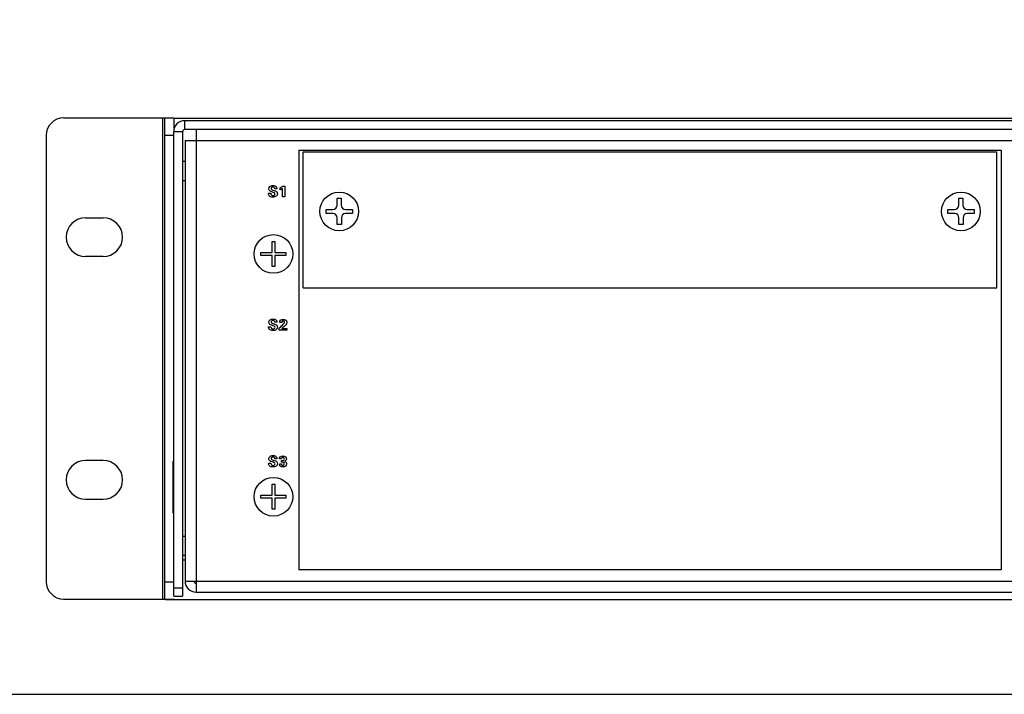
# Paper-space layout 'AV3_1' of a CAD drawing. Header units: inches. Extents: x 0 to 34, y -3.3 to 22.
# Tile 2 of 48: x 6.8 to 13.9, y 0 to 4.9. Entities that reach past the tile are written whole.
import ezdxf
from ezdxf.enums import TextEntityAlignment as Align

# ---------------------------------------------------------------- set-up
doc = ezdxf.new("R2010")
doc.units = ezdxf.units.IN
doc.header["$LTSCALE"] = 1.87
doc.header["$MEASUREMENT"] = 0
doc.layers.get('0').update_dxf_attribs({"linetype": 'CONTINUOUS'})
for name, color, linetype in [('3_ALL_AXES', 7, 'CONTINUOUS'), ('5_ALL_CURVES', 7, 'CONTINUOUS'), ('7_ALL_FEATURES', 7, 'CONTINUOUS'), ('DIM', 7, 'CONTINUOUS')]:
    doc.layers.add(name, color=color, linetype=linetype)
doc.dimstyles.new('DIMSTYLE_1', dxfattribs={"dimtxt": 0.125, "dimasz": 0.18, "dimexe": 0.125, "dimexo": 0.0625, "dimgap": 0.0625, "dimtad": 0, "dimtih": 1, "dimtoh": 1, "dimzin": 4, "dimdsep": 46, "dimtxsty": 'Standard', "dimblk": '_FILLED', "dimblk1": '_FILLED', "dimblk2": '_FILLED', "dimcen": 0.09, "dimadec": 0, "dimazin": 0, "dimtp": 0.01, "dimtm": 0.01, "dimtfac": 1, "dimtofl": 0, "dimtmove": 0, "dimatfit": 3, "dimldrblk": '_FILLED', "dimfxl": 0, "dimtolj": 1, "dimtzin": 4, "dimarcsym": 0})

# ---------------------------------------------------------------- blocks, each defined once
blk = doc.blocks.new('_FILLED')
at = {"color": 0, "linetype": 'ByBlock'}
blk.add_solid([(0, 0), (-1, 0.174), (-1, -0.174)], dxfattribs=at)
blk = doc.blocks.new('*D10')
at = {"layer": 'DIM', "color": 2, "linetype": 'Continuous'}
for p, q in [((4.9736, 5.8283), (4.9736, 6.2033)), ((7.0336, 5.8283), (4.8486, 5.8283)), ((7.3719, 4.9691), (4.8486, 4.9691)), ((4.9736, 4.9691), (4.9736, 4.2121)), ((4.9736, 4.2121), (5.0361, 4.2121))]:
    blk.add_line(p, q, dxfattribs=at)
at = {"layer": 'DIM', "color": 2, "linetype": 'Continuous', "xscale": 0.18, "yscale": 0.18, "zscale": 0.18}
for p, rotation in [((4.9736, 5.8283), 270), ((4.9736, 4.9691), 90)]:
    blk.add_blockref('_FILLED', p, dxfattribs=dict(at, rotation=rotation))
at = {"layer": 'DIM', "color": 2, "linetype": 'Continuous'}
for s, width, p, p2 in [('.86', 1.28559, (5.0986, 4.1496), (5.4736, 4.1496)), ('[', 1.498984, (5.0986, 3.9621), (5.2236, 3.9621)), ('21,8', 1.262842, (5.2236, 3.9621), (5.7236, 3.9621)), (']', 1.498984, (5.7236, 3.9621), (5.8486, 3.9621))]:
    blk.add_text(s, height=0.125, dxfattribs=dict(at, width=width)).set_placement(p, p2, align=Align.FIT)

psp = doc.layouts.new('AV3_1')

# ---------------------------------------------------------------- linework, layer by layer
at = {"color": 7, "linetype": 'Continuous'}
for p, q in [((7.0777, 4.1554), (7.8712, 4.1554)), ((7.8072, 0.6869), (7.8072, 4.1554)), ((7.8712, 4.1526), (25.0342, 4.1526)), ((24.9542, 4.1356), (7.9512, 4.1356)), ((7.8712, 0.7066), (7.8712, 4.0556)), ((6.9527, 4.0304), (6.9527, 0.8119)), ((8.8037, 2.9316), (8.8037, 3.9116)), ((8.8037, 3.9116), (13.8037, 3.9116)), ((13.8037, 2.9316), (13.8037, 3.9116)), ((7.9527, 3.8406), (7.9352, 3.8406)), ((7.9527, 3.7026), (7.9352, 3.7026)), ((7.8662, 1.3066), (7.8662, 1.6816)), ((7.8712, 1.6816), (7.8662, 1.6816)), ((7.8712, 1.3066), (7.8662, 1.3066)), ((7.9527, 1.1381), (7.9352, 1.1381)), ((7.9527, 1.0001), (7.9352, 1.0001)), ((7.9527, 0.9676), (7.9352, 0.9676)), ((7.0777, 0.6869), (7.8712, 0.6869)), ((7.8127, 0.6869), (7.8127, 0.6836)), ((7.8127, 0.6836), (25.0927, 0.6836)), ((7.8712, 0.7066), (7.9352, 0.7066)), ((0, 0), (34, 0))]:
    psp.add_line(p, q, dxfattribs=at)
at = {"color": 9, "linetype": 'Continuous'}
for p, q in [((7.7912, 4.1554), (7.7912, 0.6869)), ((7.9512, 4.0716), (7.9512, 4.1356)), ((7.9352, 4.0556), (7.8712, 4.0556)), ((7.8072, 4.0304), (7.8712, 4.0304)), ((8.0327, 3.9916), (8.0327, 0.8166)), ((7.8072, 0.8119), (7.8712, 0.8119)), ((7.8712, 0.7666), (7.9352, 0.7666))]:
    psp.add_line(p, q, dxfattribs=at)
at = {"color": 3, "linetype": 'Continuous'}
for p, q in [((7.8712, 4.1554), (7.8712, 4.0846)), ((7.9352, 4.0556), (7.9352, 0.7066)), ((24.9542, 4.0716), (7.9512, 4.0716)), ((7.9527, 3.9916), (7.9527, 0.8166)), ((7.9527, 3.9916), (8.0327, 3.9916)), ((8.7727, 3.9236), (8.7727, 0.8976)), ((8.7727, 3.9236), (13.8347, 3.9236)), ((13.8347, 3.9236), (13.8347, 0.8976)), ((8.8037, 2.9316), (13.8037, 2.9316)), ((13.8347, 0.8976), (8.7727, 0.8976)), ((7.9527, 0.8166), (8.0327, 0.8166)), ((7.8712, 0.6872), (7.8712, 0.6869))]:
    psp.add_line(p, q, dxfattribs=at)
at = {"color": 2, "linetype": 'Continuous'}
for p, q in [((8.6144, 3.644), (8.5995, 3.644)), ((8.6382, 3.6367), (8.6382, 3.6522)), ((8.6558, 3.5863), (8.6558, 3.6463)), ((8.6573, 3.6637), (8.6723, 3.6637)), ((8.6723, 3.6637), (8.6723, 3.5863)), ((8.5539, 3.6123), (8.5706, 3.6123)), ((8.6723, 3.5863), (8.6558, 3.5863)), ((8.5547, 2.6502), (8.5715, 2.6502)), ((8.6152, 2.6818), (8.6004, 2.6818)), ((8.6319, 2.6404), (8.6365, 2.6445)), ((8.6319, 2.6242), (8.6319, 2.6404)), ((8.6496, 2.6799), (8.6349, 2.6799)), ((8.6496, 2.6373), (8.6854, 2.6373)), ((8.6854, 2.6373), (8.6854, 2.6242)), ((8.6854, 2.6242), (8.6319, 2.6242)), ((8.5547, 1.6662), (8.5715, 1.6662)), ((8.6152, 1.6979), (8.6004, 1.6979)), ((8.6472, 1.697), (8.6324, 1.697)), ((8.6328, 1.6608), (8.6473, 1.6608)), ((8.6473, 1.6726), (8.6473, 1.6855)), ((8.6473, 1.6855), (8.6533, 1.6855)), ((8.6531, 1.6726), (8.6473, 1.6726))]:
    psp.add_line(p, q, dxfattribs=at)
at = {"color": 7, "linetype": 'Continuous'}
for centre, radius, start, end in [((7.0777, 4.0304), 0.125, 90, 180), ((7.9512, 4.0556), 0.08, 90, 180), ((7.0777, 0.8119), 0.125, 180, 270), ((8.0327, 0.8166), 0.016, 180, 270)]:
    psp.add_arc(centre, radius, start, end, dxfattribs=at)
at = {"color": 3, "linetype": 'Continuous'}
for centre, radius, start, end in [((7.9512, 4.0556), 0.016, 90, 180), ((8.0327, 0.8166), 0.08, 180, 270)]:
    psp.add_arc(centre, radius, start, end, dxfattribs=at)
at = {"color": 2, "linetype": 'Continuous'}
for points, knots in [([(8.5801, 3.6218), (8.5796, 3.622), (8.5738, 3.624), (8.5649, 3.6267), (8.5574, 3.6356), (8.555, 3.6477), (8.5636, 3.6653), (8.5828, 3.6685), (8.5954, 3.6672), (8.5993, 3.666)], [0, 0, 0, 0, 0.019195, 0.205342, 0.296872, 0.394787, 0.606159, 0.864146, 1, 1, 1, 1]), ([(8.5933, 3.6325), (8.6003, 3.6302), (8.6137, 3.6267), (8.6203, 3.607), (8.6101, 3.587), (8.5889, 3.5843), (8.5756, 3.5854), (8.5704, 3.587), (8.5698, 3.5872)], [0, 0, 0, 0, 0.229376, 0.379865, 0.580943, 0.835145, 0.979236, 1, 1, 1, 1]), ([(8.5995, 3.644), (8.5992, 3.6474), (8.5966, 3.6549), (8.5858, 3.6574), (8.5757, 3.6557), (8.5724, 3.6487), (8.5726, 3.646), (8.5726, 3.6457)], [0, 0, 0, 0, 0.259736, 0.519054, 0.76972, 0.976769, 1, 1, 1, 1]), ([(8.5993, 3.666), (8.6023, 3.665), (8.6104, 3.6608), (8.6144, 3.6506), (8.6144, 3.6444)], [0, 0, 0, 0, 0.328763, 1, 1, 1, 1]), ([(8.6382, 3.6522), (8.6418, 3.6537), (8.6485, 3.657), (8.6546, 3.6614), (8.6573, 3.6637)], [0, 0, 0, 0, 0.521717, 1, 1, 1, 1]), ([(8.6558, 3.6463), (8.6527, 3.6442), (8.6471, 3.6405), (8.641, 3.6376), (8.6382, 3.6367)], [0, 0, 0, 0, 0.56242, 1, 1, 1, 1]), ([(8.5698, 3.5872), (8.5669, 3.5882), (8.5576, 3.5928), (8.5539, 3.6041), (8.5539, 3.6112)], [0, 0, 0, 0, 0.298943, 1, 1, 1, 1]), ([(8.5706, 3.6123), (8.5706, 3.6081), (8.5728, 3.5984), (8.586, 3.5954), (8.597, 3.5976), (8.6007, 3.6046), (8.6008, 3.6073)], [0, 0, 0, 0, 0.281844, 0.561685, 0.802673, 1, 1, 1, 1]), ([(8.581, 2.6597), (8.5804, 2.6599), (8.5746, 2.6618), (8.5657, 2.6645), (8.5582, 2.6734), (8.5558, 2.6856), (8.5644, 2.7032), (8.5836, 2.7064), (8.5963, 2.7051), (8.6002, 2.7039)], [0, 0, 0, 0, 0.019195, 0.205342, 0.296872, 0.394787, 0.606159, 0.864146, 1, 1, 1, 1]), ([(8.6002, 2.7039), (8.6031, 2.7029), (8.6112, 2.6986), (8.6152, 2.6885), (8.6152, 2.6823)], [0, 0, 0, 0, 0.328763, 1, 1, 1, 1]), ([(8.6349, 2.6808), (8.6349, 2.6866), (8.6401, 2.6999), (8.6599, 2.7043), (8.6792, 2.7003), (8.685, 2.6874), (8.685, 2.6816), (8.685, 2.6812)], [0, 0, 0, 0, 0.237824, 0.500463, 0.761487, 0.9858, 1, 1, 1, 1]), ([(8.5706, 2.625), (8.5677, 2.626), (8.5584, 2.6306), (8.5547, 2.642), (8.5547, 2.6491)], [0, 0, 0, 0, 0.298943, 1, 1, 1, 1]), ([(8.5941, 2.6704), (8.6012, 2.6681), (8.6145, 2.6645), (8.6211, 2.6449), (8.6109, 2.6248), (8.5897, 2.6221), (8.5764, 2.6233), (8.5712, 2.6248), (8.5706, 2.625)], [0, 0, 0, 0, 0.229376, 0.379865, 0.580943, 0.835145, 0.979236, 1, 1, 1, 1]), ([(8.5715, 2.6502), (8.5715, 2.646), (8.5736, 2.6363), (8.5868, 2.6333), (8.5978, 2.6354), (8.6015, 2.6424), (8.6016, 2.6452)], [0, 0, 0, 0, 0.281844, 0.561685, 0.802673, 1, 1, 1, 1]), ([(8.6004, 2.6818), (8.6001, 2.6853), (8.5975, 2.6928), (8.5866, 2.6953), (8.5766, 2.6936), (8.5732, 2.6866), (8.5734, 2.6838), (8.5734, 2.6835)], [0, 0, 0, 0, 0.259736, 0.519054, 0.76972, 0.976769, 1, 1, 1, 1]), ([(8.6365, 2.6445), (8.6449, 2.6521), (8.6556, 2.6635), (8.6712, 2.6789), (8.6674, 2.69), (8.66, 2.6926), (8.6547, 2.6909), (8.6529, 2.6892)], [0, 0, 0, 0, 0.469834, 0.700407, 0.797736, 0.895065, 1, 1, 1, 1]), ([(8.6529, 2.6892), (8.6528, 2.689), (8.6505, 2.6867), (8.6498, 2.683), (8.6496, 2.6799)], [0, 0, 0, 0, 0.059191, 1, 1, 1, 1]), ([(8.685, 2.6812), (8.6848, 2.675), (8.6748, 2.6569), (8.6596, 2.6455), (8.6496, 2.6373)], [0, 0, 0, 0, 0.32616, 1, 1, 1, 1]), ([(8.581, 1.6758), (8.5804, 1.676), (8.5746, 1.6779), (8.5657, 1.6806), (8.5582, 1.6895), (8.5558, 1.7016), (8.5644, 1.7192), (8.5836, 1.7225), (8.5963, 1.7212), (8.6002, 1.7199)], [0, 0, 0, 0, 0.019195, 0.205342, 0.296872, 0.394787, 0.606159, 0.864146, 1, 1, 1, 1]), ([(8.6004, 1.6979), (8.6001, 1.7013), (8.5975, 1.7088), (8.5866, 1.7114), (8.5766, 1.7096), (8.5732, 1.7027), (8.5734, 1.6999), (8.5734, 1.6996)], [0, 0, 0, 0, 0.259736, 0.519054, 0.76972, 0.976769, 1, 1, 1, 1]), ([(8.6002, 1.7199), (8.6031, 1.719), (8.6112, 1.7147), (8.6152, 1.7045), (8.6152, 1.6983)], [0, 0, 0, 0, 0.328763, 1, 1, 1, 1]), ([(8.6324, 1.697), (8.6325, 1.7029), (8.6375, 1.7163), (8.6577, 1.7204), (8.6777, 1.7157), (8.683, 1.7024), (8.683, 1.696), (8.683, 1.6957)], [0, 0, 0, 0, 0.233725, 0.493367, 0.753571, 0.989777, 1, 1, 1, 1]), ([(8.6575, 1.7076), (8.6547, 1.7076), (8.649, 1.7056), (8.6473, 1.6998), (8.6472, 1.697)], [0, 0, 0, 0, 0.492209, 1, 1, 1, 1]), ([(8.6533, 1.6855), (8.6572, 1.6855), (8.6656, 1.6854), (8.6691, 1.6962), (8.6664, 1.7053), (8.6604, 1.7076), (8.6575, 1.7076)], [0, 0, 0, 0, 0.310743, 0.544619, 0.778959, 1, 1, 1, 1]), ([(8.5706, 1.6411), (8.5677, 1.6421), (8.5584, 1.6467), (8.5547, 1.6581), (8.5547, 1.6651)], [0, 0, 0, 0, 0.298943, 1, 1, 1, 1]), ([(8.5941, 1.6864), (8.6012, 1.6841), (8.6145, 1.6806), (8.6211, 1.6609), (8.6109, 1.6409), (8.5897, 1.6382), (8.5764, 1.6393), (8.5712, 1.6409), (8.5706, 1.6411)], [0, 0, 0, 0, 0.229376, 0.379865, 0.580943, 0.835145, 0.979236, 1, 1, 1, 1]), ([(8.5715, 1.6662), (8.5715, 1.662), (8.5736, 1.6524), (8.5868, 1.6493), (8.5978, 1.6515), (8.6015, 1.6585), (8.6016, 1.6612)], [0, 0, 0, 0, 0.281844, 0.561685, 0.802673, 1, 1, 1, 1]), ([(8.6472, 1.64), (8.6442, 1.6409), (8.6366, 1.6447), (8.6328, 1.6538), (8.6328, 1.6592)], [0, 0, 0, 0, 0.361069, 1, 1, 1, 1]), ([(8.6698, 1.6795), (8.6736, 1.6785), (8.6814, 1.6745), (8.6853, 1.6598), (8.6774, 1.6425), (8.6607, 1.6381), (8.6502, 1.6392), (8.6472, 1.64)], [0, 0, 0, 0, 0.166791, 0.33125, 0.586555, 0.872342, 1, 1, 1, 1]), ([(8.6473, 1.6608), (8.6474, 1.6581), (8.649, 1.6523), (8.6576, 1.6493), (8.6664, 1.6526), (8.6682, 1.6587), (8.6681, 1.6619)], [0, 0, 0, 0, 0.244518, 0.478168, 0.73261, 1, 1, 1, 1]), ([(8.6681, 1.6619), (8.668, 1.6651), (8.6655, 1.6727), (8.6571, 1.6726), (8.6531, 1.6726)], [0, 0, 0, 0, 0.425738, 1, 1, 1, 1]), ([(8.683, 1.6957), (8.6829, 1.692), (8.6809, 1.6843), (8.6735, 1.6805), (8.6698, 1.6795)], [0, 0, 0, 0, 0.478471, 1, 1, 1, 1])]:
    psp.add_open_spline(points, degree=3, knots=knots, dxfattribs=at)
for points in [[(8.5726, 3.6457), (8.5734, 3.6388), (8.585, 3.6352), (8.5923, 3.6329)], [(8.6008, 3.6073), (8.6008, 3.6145), (8.5893, 3.6187), (8.5819, 3.6212)], [(8.5734, 2.6835), (8.5743, 2.6766), (8.5858, 2.6731), (8.5931, 2.6707)], [(8.6016, 2.6452), (8.6016, 2.6524), (8.5901, 2.6566), (8.5828, 2.6591)], [(8.5734, 1.6996), (8.5743, 1.6927), (8.5858, 1.6892), (8.5931, 1.6868)], [(8.6016, 1.6612), (8.6016, 1.6685), (8.5901, 1.6727), (8.5828, 1.6752)]]:
    psp.add_open_spline(points, degree=3, dxfattribs=at)
at = {"layer": '3_ALL_AXES', "color": 7, "linetype": 'Continuous'}
for p, q in [((7.2361, 3.4361), (7.3621, 3.4361)), ((7.3621, 3.1561), (7.2361, 3.1561)), ((7.3621, 1.6861), (7.2361, 1.6861)), ((7.2361, 1.4061), (7.3621, 1.4061))]:
    psp.add_line(p, q, dxfattribs=at)
for centre in [(9.0637, 3.4816), (13.5437, 3.4816), (8.5897, 3.1746), (8.5897, 1.4246)]:
    psp.add_circle(centre, 0.1395, dxfattribs=at)
for centre, start, end in [((7.2361, 3.2961), 90, 270), ((7.3621, 3.2961), 270, 90), ((7.2361, 1.5461), 90, 270), ((7.3621, 1.5461), 270, 90)]:
    psp.add_arc(centre, 0.14, start, end, dxfattribs=at)
at = {"layer": '5_ALL_CURVES', "color": 4, "linetype": 'Continuous'}
psp.add_line((7.9527, 3.9916), (7.9527, 0.8166), dxfattribs=at)
at = {"layer": '7_ALL_FEATURES', "color": 3, "linetype": 'Continuous'}
for p, q in [((8.0327, 4.0716), (8.0327, 3.9916)), ((8.0327, 0.8166), (8.0327, 0.7366)), ((8.0327, 0.7366), (24.8727, 0.7366))]:
    psp.add_line(p, q, dxfattribs=at)
at = {"layer": '7_ALL_FEATURES', "color": 9, "linetype": 'Continuous'}
for p, q in [((8.0327, 3.9916), (24.8727, 3.9916)), ((8.0327, 0.8166), (24.8727, 0.8166))]:
    psp.add_line(p, q, dxfattribs=at)
at = {"layer": '7_ALL_FEATURES', "color": 7, "linetype": 'Continuous'}
for p, q in [((9.0486, 3.5262), (9.0486, 3.5766)), ((9.0486, 3.5766), (9.0786, 3.5766)), ((9.0786, 3.5766), (9.0786, 3.5257)), ((13.5286, 3.5262), (13.5286, 3.5766)), ((13.5286, 3.5766), (13.5586, 3.5766)), ((13.5586, 3.5766), (13.5586, 3.5257)), ((8.9687, 3.4662), (8.9687, 3.4962)), ((8.9687, 3.4962), (9.0186, 3.4962)), ((9.1086, 3.4957), (9.1587, 3.4957)), ((9.1587, 3.4957), (9.1587, 3.4657)), ((13.4487, 3.4662), (13.4487, 3.4962)), ((13.4487, 3.4962), (13.4986, 3.4962)), ((13.5886, 3.4957), (13.6387, 3.4957)), ((13.6387, 3.4957), (13.6387, 3.4657)), ((9.0191, 3.4662), (8.9687, 3.4662)), ((9.0491, 3.3866), (9.0491, 3.4362)), ((9.0791, 3.4357), (9.0791, 3.3866)), ((9.1587, 3.4657), (9.1091, 3.4657)), ((13.4991, 3.4662), (13.4487, 3.4662)), ((13.5291, 3.3866), (13.5291, 3.4362)), ((13.5591, 3.4357), (13.5591, 3.3866)), ((13.6387, 3.4657), (13.5891, 3.4657)), ((9.0791, 3.3866), (9.0491, 3.3866)), ((13.5591, 3.3866), (13.5291, 3.3866)), ((8.5795, 3.1848), (8.5795, 3.2648)), ((8.5795, 3.2648), (8.5998, 3.2648)), ((8.5998, 3.2648), (8.5998, 3.1848)), ((8.4995, 3.1644), (8.4995, 3.1848)), ((8.4995, 3.1848), (8.5795, 3.1848)), ((8.5795, 3.1644), (8.4995, 3.1644)), ((8.5795, 3.0844), (8.5795, 3.1644)), ((8.5998, 3.1848), (8.6798, 3.1848)), ((8.5998, 3.1644), (8.5998, 3.0844)), ((8.6798, 3.1644), (8.5998, 3.1644)), ((8.6798, 3.1848), (8.6798, 3.1644)), ((8.5998, 3.0844), (8.5795, 3.0844)), ((8.5795, 1.4348), (8.5795, 1.5148)), ((8.5795, 1.5148), (8.5998, 1.5148)), ((8.5998, 1.5148), (8.5998, 1.4348)), ((8.4995, 1.4144), (8.4995, 1.4348)), ((8.4995, 1.4348), (8.5795, 1.4348)), ((8.5998, 1.4348), (8.6798, 1.4348)), ((8.6798, 1.4348), (8.6798, 1.4144)), ((8.5795, 1.4144), (8.4995, 1.4144)), ((8.5795, 1.3344), (8.5795, 1.4144)), ((8.5998, 1.4144), (8.5998, 1.3344)), ((8.6798, 1.4144), (8.5998, 1.4144)), ((8.5998, 1.3344), (8.5795, 1.3344))]:
    psp.add_line(p, q, dxfattribs=at)
for centre, start, end in [((9.0186, 3.5262), 270, 360), ((9.1086, 3.5257), 180, 270), ((13.4986, 3.5262), 270, 360), ((13.5886, 3.5257), 180, 270), ((9.0191, 3.4362), 0, 90), ((9.1091, 3.4357), 90, 180), ((13.4991, 3.4362), 0, 90), ((13.5891, 3.4357), 90, 180)]:
    psp.add_arc(centre, 0.03, start, end, dxfattribs=at)

# ---------------------------------------------------------------- dimensions: what is measured, and where the dimension line sits
at = {"layer": 'DIM', "color": 2, "linetype": 'Continuous'}
dim = psp.add_linear_dim(base=(4.9736, 5.8283), p1=(7.4344, 4.9691), p2=(7.0961, 5.8283), angle=90, dimstyle='DIMSTYLE_1', dxfattribs=at)
dim.commit()
dim.dimension.update_dxf_attribs({"geometry": '*D10', "text_midpoint": (5.4736, 4.1183), "dimtype": 160})

doc.saveas('drawing.dxf')
